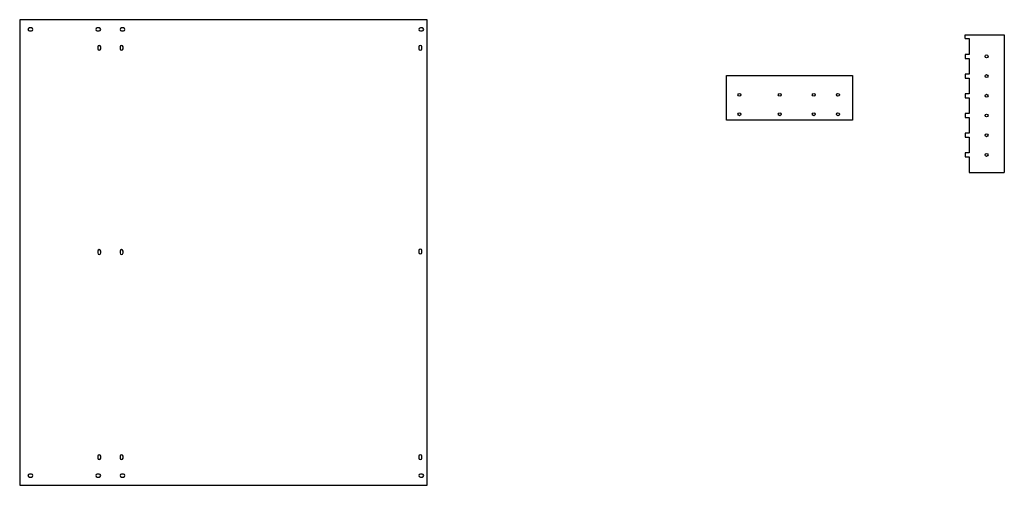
# Model space of a CAD drawing. Header units: inches. Extents: x 307 to 2671, y 391 to 2433.
# Tile 4 of 4: x 1656 to 2671, y 1386 to 1866. Entities that reach past the tile are written whole.
import ezdxf

# ---------------------------------------------------------------- set-up
doc = ezdxf.new("R2010")
doc.units = ezdxf.units.IN
doc.header["$MEASUREMENT"] = 0

msp = doc.modelspace()

# ---------------------------------------------------------------- linework, layer by layer
for p, q in [((2630.6, 1850), (2670.9, 1850)), ((2630.6, 1846), (2630.6, 1850)), ((2670.9, 1850), (2670.9, 1707.8)), ((2630.6, 1846), (2634.6, 1846)), ((2634.6, 1846), (2634.6, 1829.7)), ((2630.6, 1829.7), (2630.6, 1825.6)), ((2634.6, 1829.7), (2630.6, 1829.7)), ((2630.6, 1829.7), (2630.6, 1825.6)), ((2630.6, 1825.6), (2634.6, 1825.6)), ((2634.6, 1825.6), (2634.6, 1809.4)), ((2630.6, 1809.4), (2630.6, 1805.3)), ((2634.6, 1809.4), (2630.6, 1809.4)), ((2630.6, 1809.4), (2630.6, 1805.3)), ((2630.6, 1805.3), (2634.6, 1805.3)), ((2634.6, 1805.3), (2634.6, 1789.1)), ((2630.6, 1789.1), (2630.6, 1785)), ((2634.6, 1789.1), (2630.6, 1789.1)), ((2630.6, 1789.1), (2630.6, 1785)), ((2630.6, 1785), (2634.6, 1785)), ((2634.6, 1785), (2634.6, 1768.7)), ((2630.6, 1768.7), (2630.6, 1764.7)), ((2634.6, 1768.7), (2630.6, 1768.7)), ((2630.6, 1768.7), (2630.6, 1764.7)), ((2630.6, 1764.7), (2634.6, 1764.7)), ((2634.6, 1764.7), (2634.6, 1748.4)), ((2630.6, 1748.4), (2630.6, 1744.4)), ((2634.6, 1748.4), (2630.6, 1748.4)), ((2630.6, 1748.4), (2630.6, 1744.4)), ((2630.6, 1744.4), (2634.6, 1744.4)), ((2634.6, 1744.4), (2634.6, 1728.1)), ((2630.6, 1728.1), (2630.6, 1724)), ((2634.6, 1728.1), (2630.6, 1728.1)), ((2630.6, 1728.1), (2630.6, 1724)), ((2630.6, 1724), (2634.6, 1724)), ((2634.6, 1724), (2634.6, 1707.8)), ((2634.6, 1707.8), (2670.9, 1707.8))]:
    msp.add_line(p, q)
for points in [[(1656.2, 1385.5), (2076.2, 1385.5), (2076.2, 1865.5), (1656.2, 1865.5)], [(2514.5, 1762), (2384.5, 1762), (2384.5, 1808), (2514.5, 1808)]]:
    msp.add_lwpolyline(points, close=True)
for points in [[(1666.2, 1854), (1668.2, 1854, 1), (1668.2, 1857), (1666.2, 1857, 1), (1666.2, 1854, -1)], [(1738.2, 1857), (1736.2, 1857, 1), (1736.2, 1854), (1738.2, 1854, 1), (1738.2, 1857, -1)], [(1761.2, 1854), (1763.2, 1854, 1), (1763.2, 1857), (1761.2, 1857, 1), (1761.2, 1854, -1)], [(2069.1, 1854), (2071.1, 1854, 1), (2071.1, 1857), (2069.1, 1857, 1), (2069.1, 1854, -1)], [(1736.7, 1837.5), (1736.7, 1835.5, 1), (1739.7, 1835.5), (1739.7, 1837.5, 1), (1736.7, 1837.5, -1)], [(1759.7, 1837.5), (1759.7, 1835.5, 1), (1762.7, 1835.5), (1762.7, 1837.5, 1), (1759.7, 1837.5, -1)], [(2067.6, 1837.5), (2067.6, 1835.5, 1), (2070.6, 1835.5), (2070.6, 1837.5, 1), (2067.6, 1837.5, -1)], [(1736.7, 1627), (1736.7, 1625, 1), (1739.7, 1625), (1739.7, 1627, 1), (1736.7, 1627, -1)], [(1759.7, 1627), (1759.7, 1625, 1), (1762.7, 1625), (1762.7, 1627, 1), (1759.7, 1627, -1)], [(2067.6, 1627.5), (2067.6, 1625.5, 1), (2070.6, 1625.5), (2070.6, 1627.5, 1), (2067.6, 1627.5, -1)], [(1736.7, 1415.5), (1736.7, 1413.5, 1), (1739.7, 1413.5), (1739.7, 1415.5, 1), (1736.7, 1415.5, -1)], [(1759.7, 1415.5), (1759.7, 1413.5, 1), (1762.7, 1413.5), (1762.7, 1415.5, 1), (1759.7, 1415.5, -1)], [(2067.6, 1415.5), (2067.6, 1413.5, 1), (2070.6, 1413.5), (2070.6, 1415.5, 1), (2067.6, 1415.5, -1)], [(1666.2, 1394), (1668.2, 1394, 1), (1668.2, 1397), (1666.2, 1397, 1), (1666.2, 1394, -1)], [(1736.2, 1394), (1738.2, 1394, 1), (1738.2, 1397), (1736.2, 1397, 1), (1736.2, 1394, -1)], [(1763.2, 1397), (1761.2, 1397, 1), (1761.2, 1394), (1763.2, 1394, 1), (1763.2, 1397, -1)], [(2071.1, 1397), (2069.1, 1397, 1), (2069.1, 1394), (2071.1, 1394, 1), (2071.1, 1397, -1)]]:
    msp.add_lwpolyline(points, format="xyb")
for centre in [(2652.6, 1827.7), (2652.6, 1807.4), (2397.9, 1788), (2439.5, 1788), (2474.5, 1788), (2499.5, 1788), (2652.6, 1787.1), (2397.9, 1768), (2439.5, 1768), (2474.5, 1768), (2499.5, 1768), (2652.6, 1766.7), (2652.6, 1746.4), (2652.6, 1726.1)]:
    msp.add_circle(centre, 1.5)

doc.saveas('drawing.dxf')
